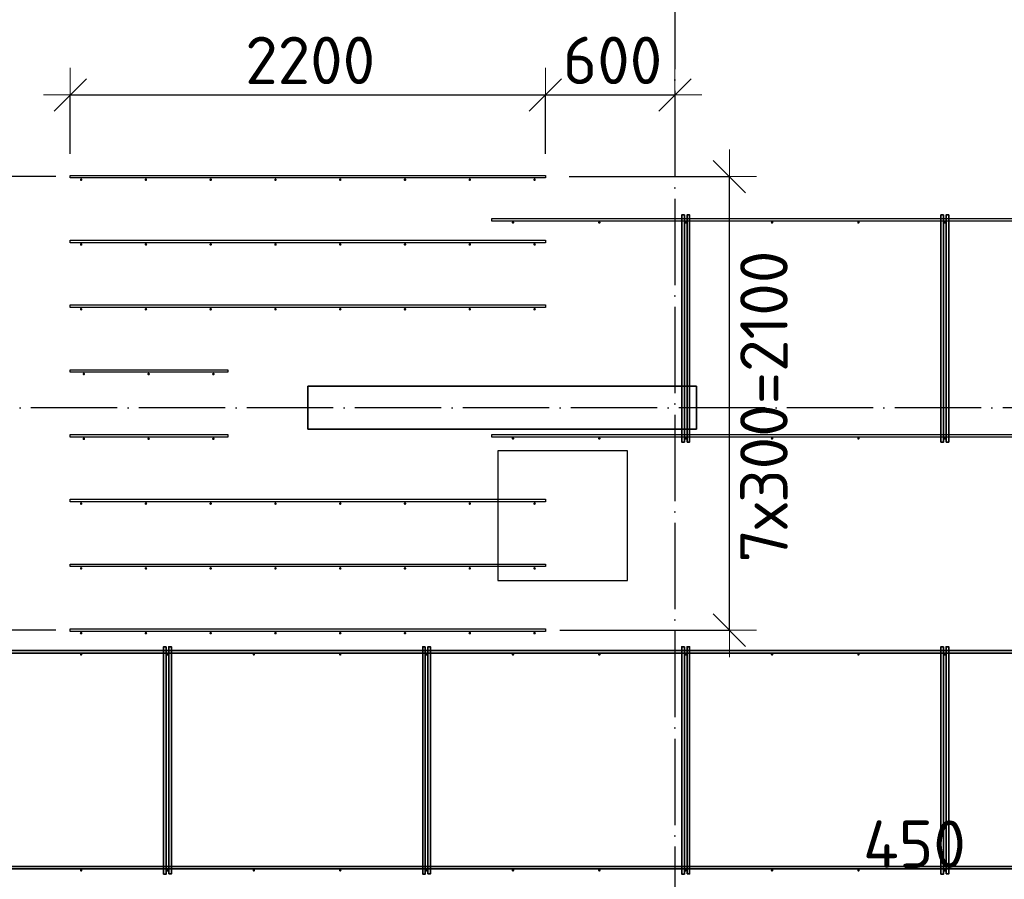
# Model space of a CAD drawing. Header units: millimetres. Extents: x -3483 to 105345, y -283423 to 72284.
# Tile 127 of 165: x 83665 to 88226, y 33436 to 37417. Entities that reach past the tile are written whole.
import ezdxf

# ---------------------------------------------------------------- set-up
doc = ezdxf.new("R2010")
doc.units = ezdxf.units.MM
doc.header["$PDMODE"] = 65
doc.linetypes.add('______11', pattern=[500, 400, -50, 0, -50])
doc.linetypes.add('______5', pattern=[1100, 800, -100, 100, -100])
for name, color, linetype, lineweight in [('Арм.стержн. Доп. арматура', 180, 'Continuous', 35), ('Колонна (1)', 7, 'Continuous', 35), ('Размерная линия_ общее', 7, 'Continuous', 13), ('Стена_ общее', 7, 'Continuous', 35), ('Фундамент_ общее', 7, 'Continuous', 35)]:
    doc.layers.add(name, color=color, linetype=linetype, lineweight=lineweight)
doc.layers.add('Арм.стержн. Фиксатор', color=7, linetype='Continuous', lineweight=35, true_color=0x501e0f)
doc.layers.add('Осевая линия_ общее', color=7, linetype='______5', lineweight=13, true_color=0xa0a0a0)
doc.styles.add('ISOCPEUR', font='ISOCPEUR')
doc.dimstyles.new('DIMSTYLE_21', dxfattribs={"dimtxt": 220, "dimasz": 250, "dimexe": 0, "dimexo": 0, "dimgap": 110, "dimtad": 0, "dimdec": 0, "dimrnd": 5, "dimzin": 12, "dimdsep": 46, "dimtxsty": 'ISOCPEUR', "dimblk1": 'ALL_ML_STRICH', "dimblk2": 'ALL_ML_STRICH', "dimsah": 1, "dimcen": 0, "dimclrd": 256, "dimclre": 256, "dimclrt": 256, "dimadec": 0, "dimazin": 0, "dimtfac": 1, "dimtdec": 0, "dimtix": 1, "dimtmove": 2, "dimatfit": 3, "dimfxl": 0, "dimtzin": 0, "dimlwd": 0, "dimlwe": -1, "dimarcsym": 0})
doc.dimstyles.new('DIMSTYLE_4', dxfattribs={"dimtxt": 220, "dimasz": 250, "dimexe": 0, "dimexo": 0, "dimgap": 110, "dimtad": 2, "dimdec": 0, "dimrnd": 5, "dimzin": 12, "dimdsep": 46, "dimtxsty": 'ISOCPEUR', "dimblk1": 'ALL_ML_STRICH', "dimblk2": 'ALL_ML_STRICH', "dimsah": 1, "dimcen": 0, "dimclrd": 7, "dimclre": 256, "dimclrt": 7, "dimadec": 0, "dimazin": 0, "dimtfac": 1, "dimtdec": 0, "dimtix": 1, "dimtmove": 2, "dimatfit": 3, "dimfxl": 0, "dimtzin": 0, "dimlwd": 0, "dimlwe": -3, "dimarcsym": 0})
doc.dimstyles.new('DIMSTYLE_5', dxfattribs={"dimtxt": 220, "dimasz": 250, "dimexe": 0, "dimexo": 0, "dimgap": 110, "dimtad": 2, "dimdec": 0, "dimrnd": 5, "dimzin": 12, "dimdsep": 46, "dimtxsty": 'ISOCPEUR', "dimblk1": 'ALL_ML_STRICH', "dimblk2": 'ALL_ML_STRICH', "dimsah": 1, "dimcen": 0, "dimclrd": 7, "dimclre": 256, "dimclrt": 7, "dimadec": 0, "dimazin": 0, "dimtfac": 1, "dimtdec": 0, "dimtix": 1, "dimtmove": 2, "dimatfit": 3, "dimfxl": 0, "dimtvp": 1.2, "dimtzin": 0, "dimlwd": 0, "dimlwe": -3, "dimarcsym": 0})

# ---------------------------------------------------------------- blocks, each defined once
blk = doc.blocks.new('ALL_ML_STRICH')
at = {"color": 0, "linetype": 'ByBlock', "lineweight": -2}
for p, q in [((0, -0.5), (0, 0.5)), ((-0.3, -0.3), (0.3, 0.3)), ((-1, 0), (0.5, 0))]:
    blk.add_line(p, q, dxfattribs=at)
blk = doc.blocks.new('*D630')
at = {"layer": 'DEFPOINTS', "color": 7, "linetype": 'Continuous', "lineweight": 13, "transparency": 33554687}
for p in [(87950, 33107.3), (88400, 33112.4), (87950, 31866)]:
    blk.add_point(p, dxfattribs=at)
at = {"layer": 'Размерная линия_ общее', "color": 253, "linetype": 'Continuous', "lineweight": -2, "true_color": 0xa0a0a0, "transparency": 33554687}
for p, q in [((87950, 31966), (87950, 33107.3)), ((88400, 33107.3), (88400, 33107.3))]:
    blk.add_line(p, q, dxfattribs=at)
at = {"layer": 'Размерная линия_ общее', "color": 7, "linetype": 'Continuous', "lineweight": -2, "transparency": 33554687}
blk.add_line((87950, 33107.3), (88400, 33107.3), dxfattribs=at)
at = {"layer": 'Размерная линия_ общее', "color": 7, "linetype": 'Continuous', "lineweight": 13, "transparency": 33554687, "xscale": 250, "yscale": 250, "zscale": 250, "rotation": 180}
blk.add_blockref('ALL_ML_STRICH', (87950, 33107.3), dxfattribs=at)
at = {"layer": 'Размерная линия_ общее', "color": 7, "linetype": 'Continuous', "lineweight": 13, "transparency": 33554687, "xscale": 250, "yscale": 250, "zscale": 250}
blk.add_blockref('ALL_ML_STRICH', (88400, 33107.3), dxfattribs=at)
at = {"layer": 'Размерная линия_ общее', "color": 7, "linetype": 'Continuous', "lineweight": 13, "transparency": 33554687, "insert": (87809.3, 33598.9), "char_height": 220, "width": 660, "attachment_point": 5, "style": 'ISOCPEUR'}
blk.add_mtext('\\A1;{450}', dxfattribs=at)
blk = doc.blocks.new('*D872')
at = {"layer": 'DEFPOINTS', "transparency": 33554687}
for p in [(83900, 37068.5), (83900, 36696), (86100, 36696)]:
    blk.add_point(p, dxfattribs=at)
at = {"layer": 'Размерная линия_ общее', "lineweight": -2, "transparency": 33554687}
for p, q in [((83900, 36796), (83900, 37068.5)), ((83900, 37068.5), (86100, 37068.5)), ((86100, 36796), (86100, 37068.5))]:
    blk.add_line(p, q, dxfattribs=at)
at = {"layer": 'Размерная линия_ общее', "transparency": 33554687, "xscale": 250, "yscale": 250, "zscale": 250, "rotation": 180}
blk.add_blockref('ALL_ML_STRICH', (83900, 37068.5), dxfattribs=at)
at = {"layer": 'Размерная линия_ общее', "transparency": 33554687, "xscale": 250, "yscale": 250, "zscale": 250}
blk.add_blockref('ALL_ML_STRICH', (86100, 37068.5), dxfattribs=at)
at = {"layer": 'Размерная линия_ общее', "transparency": 33554687, "insert": (85011, 37228.5), "char_height": 220, "width": 880, "attachment_point": 5, "style": 'ISOCPEUR'}
blk.add_mtext('\\A1;{2200}', dxfattribs=at)
blk = doc.blocks.new('*D873')
at = {"layer": 'DEFPOINTS', "transparency": 33554687}
for p in [(86700, 37100.9), (86100, 37068.5), (86100, 36696)]:
    blk.add_point(p, dxfattribs=at)
at = {"layer": 'Размерная линия_ общее', "lineweight": -2, "transparency": 33554687}
for p, q in [((86100, 36796), (86100, 37068.5)), ((86100, 37068.5), (86700, 37068.5)), ((86700, 37068.5), (86700, 37068.5))]:
    blk.add_line(p, q, dxfattribs=at)
at = {"layer": 'Размерная линия_ общее', "transparency": 33554687, "xscale": 250, "yscale": 250, "zscale": 250, "rotation": 180}
blk.add_blockref('ALL_ML_STRICH', (86100, 37068.5), dxfattribs=at)
at = {"layer": 'Размерная линия_ общее', "transparency": 33554687, "xscale": 250, "yscale": 250, "zscale": 250}
blk.add_blockref('ALL_ML_STRICH', (86700, 37068.5), dxfattribs=at)
at = {"layer": 'Размерная линия_ общее', "transparency": 33554687, "insert": (86411, 37228.5), "char_height": 220, "width": 660, "attachment_point": 5, "style": 'ISOCPEUR'}
blk.add_mtext('\\A1;{600}', dxfattribs=at)
blk = doc.blocks.new('СЛОЖНЫЙ_ОБЪЕКТ_13')
at = {"layer": 'Колонна (1)', "color": 9, "lineweight": -3, "true_color": 0xc7c7c7, "transparency": 33554687}
for p, q in [((85000, 35720), (85000, 35520)), ((86800, 35720), (85000, 35720)), ((86800, 35520), (86800, 35720)), ((85000, 35520), (86800, 35520))]:
    blk.add_line(p, q, dxfattribs=at)
blk = doc.blocks.new('*D875')
at = {"layer": 'DEFPOINTS', "transparency": 33554687}
for p in [(83006.2, 35620), (83027.9, 34590), (83932.7, 34590)]:
    blk.add_point(p, dxfattribs=at)
at = {"layer": 'Размерная линия_ общее', "lineweight": -2, "transparency": 33554687}
for p, q in [((83027.9, 35620), (83027.9, 35620)), ((83027.9, 34590), (83027.9, 35620)), ((83832.7, 34590), (83027.9, 34590))]:
    blk.add_line(p, q, dxfattribs=at)
at = {"layer": 'Размерная линия_ общее', "transparency": 33554687, "xscale": 250, "yscale": 250, "zscale": 250}
for p, rotation in [((83027.9, 35620), 90), ((83027.9, 34590), 270)]:
    blk.add_blockref('ALL_ML_STRICH', p, dxfattribs=dict(at, rotation=rotation))
at = {"layer": 'Размерная линия_ общее', "transparency": 33554687, "insert": (82867.9, 35138), "char_height": 220, "width": 880, "attachment_point": 5, "rotation": 90, "style": 'ISOCPEUR'}
blk.add_mtext('\\A1;{1030}', dxfattribs=at)
blk = doc.blocks.new('*D876')
at = {"layer": 'DEFPOINTS', "transparency": 33554687}
for p in [(83932.7, 36690), (83006.2, 35620), (83027.9, 35620)]:
    blk.add_point(p, dxfattribs=at)
at = {"layer": 'Размерная линия_ общее', "lineweight": -2, "transparency": 33554687}
for p, q in [((83832.7, 36690), (83027.9, 36690)), ((83027.9, 35620), (83027.9, 36690)), ((83027.9, 35620), (83027.9, 35620))]:
    blk.add_line(p, q, dxfattribs=at)
at = {"layer": 'Размерная линия_ общее', "transparency": 33554687, "xscale": 250, "yscale": 250, "zscale": 250}
for p, rotation in [((83027.9, 36690), 90), ((83027.9, 35620), 270)]:
    blk.add_blockref('ALL_ML_STRICH', p, dxfattribs=dict(at, rotation=rotation))
at = {"layer": 'Размерная линия_ общее', "transparency": 33554687, "insert": (82867.9, 36188), "char_height": 220, "width": 880, "attachment_point": 5, "rotation": 90, "style": 'ISOCPEUR'}
blk.add_mtext('\\A1;{1070}', dxfattribs=at)
blk = doc.blocks.new('*D877')
at = {"layer": 'DEFPOINTS', "transparency": 33554687}
for p in [(86110.1, 36690), (86066.7, 34590), (86952.3, 34590)]:
    blk.add_point(p, dxfattribs=at)
at = {"layer": 'Размерная линия_ общее', "lineweight": -2, "transparency": 33554687}
for p, q in [((86210.1, 36690), (86952.3, 36690)), ((86952.3, 34590), (86952.3, 36690)), ((86166.7, 34590), (86952.3, 34590))]:
    blk.add_line(p, q, dxfattribs=at)
at = {"layer": 'Размерная линия_ общее', "transparency": 33554687, "xscale": 250, "yscale": 250, "zscale": 250}
for p, rotation in [((86952.3, 36690), 90), ((86952.3, 34590), 270)]:
    blk.add_blockref('ALL_ML_STRICH', p, dxfattribs=dict(at, rotation=rotation))
at = {"layer": 'Размерная линия_ общее', "transparency": 33554687, "insert": (87002.3, 34903), "char_height": 220, "width": 11, "attachment_point": 1, "rotation": 90, "line_spacing_factor": 0.60241, "style": 'ISOCPEUR'}
blk.add_mtext('7х300=2100', dxfattribs=at)

msp = doc.modelspace()

# ---------------------------------------------------------------- hatches: boundary and pattern name
at = {"layer": 'Арм.стержн. Доп. арматура', "linetype": 'Continuous', "lineweight": 50, "transparency": 33554687}
for points in [[(83956, 36676), (83955.5, 36678.3), (83954.2, 36680.2), (83952.3, 36681.5), (83950, 36682), (83947.7, 36681.5), (83945.8, 36680.2), (83944.5, 36678.3), (83944, 36676), (83944.5, 36673.7), (83945.8, 36671.8), (83947.7, 36670.5), (83950, 36670), (83952.3, 36670.5), (83954.2, 36671.8), (83955.5, 36673.7)], [(84256, 36676), (84255.5, 36678.3), (84254.2, 36680.2), (84252.3, 36681.5), (84250, 36682), (84247.7, 36681.5), (84245.8, 36680.2), (84244.5, 36678.3), (84244, 36676), (84244.5, 36673.7), (84245.8, 36671.8), (84247.7, 36670.5), (84250, 36670), (84252.3, 36670.5), (84254.2, 36671.8), (84255.5, 36673.7)], [(84556, 36676), (84555.5, 36678.3), (84554.2, 36680.2), (84552.3, 36681.5), (84550, 36682), (84547.7, 36681.5), (84545.8, 36680.2), (84544.5, 36678.3), (84544, 36676), (84544.5, 36673.7), (84545.8, 36671.8), (84547.7, 36670.5), (84550, 36670), (84552.3, 36670.5), (84554.2, 36671.8), (84555.5, 36673.7)], [(84856, 36676), (84855.5, 36678.3), (84854.2, 36680.2), (84852.3, 36681.5), (84850, 36682), (84847.7, 36681.5), (84845.8, 36680.2), (84844.5, 36678.3), (84844, 36676), (84844.5, 36673.7), (84845.8, 36671.8), (84847.7, 36670.5), (84850, 36670), (84852.3, 36670.5), (84854.2, 36671.8), (84855.5, 36673.7)], [(85156, 36676), (85155.5, 36678.3), (85154.2, 36680.2), (85152.3, 36681.5), (85150, 36682), (85147.7, 36681.5), (85145.8, 36680.2), (85144.5, 36678.3), (85144, 36676), (85144.5, 36673.7), (85145.8, 36671.8), (85147.7, 36670.5), (85150, 36670), (85152.3, 36670.5), (85154.2, 36671.8), (85155.5, 36673.7)], [(85456, 36676), (85455.5, 36678.3), (85454.2, 36680.2), (85452.3, 36681.5), (85450, 36682), (85447.7, 36681.5), (85445.8, 36680.2), (85444.5, 36678.3), (85444, 36676), (85444.5, 36673.7), (85445.8, 36671.8), (85447.7, 36670.5), (85450, 36670), (85452.3, 36670.5), (85454.2, 36671.8), (85455.5, 36673.7)], [(85756, 36676), (85755.5, 36678.3), (85754.2, 36680.2), (85752.3, 36681.5), (85750, 36682), (85747.7, 36681.5), (85745.8, 36680.2), (85744.5, 36678.3), (85744, 36676), (85744.5, 36673.7), (85745.8, 36671.8), (85747.7, 36670.5), (85750, 36670), (85752.3, 36670.5), (85754.2, 36671.8), (85755.5, 36673.7)], [(86056, 36676), (86055.5, 36678.3), (86054.2, 36680.2), (86052.3, 36681.5), (86050, 36682), (86047.7, 36681.5), (86045.8, 36680.2), (86044.5, 36678.3), (86044, 36676), (86044.5, 36673.7), (86045.8, 36671.8), (86047.7, 36670.5), (86050, 36670), (86052.3, 36670.5), (86054.2, 36671.8), (86055.5, 36673.7)], [(83956, 36376), (83955.5, 36378.3), (83954.2, 36380.2), (83952.3, 36381.5), (83950, 36382), (83947.7, 36381.5), (83945.8, 36380.2), (83944.5, 36378.3), (83944, 36376), (83944.5, 36373.7), (83945.8, 36371.8), (83947.7, 36370.5), (83950, 36370), (83952.3, 36370.5), (83954.2, 36371.8), (83955.5, 36373.7)], [(84256, 36376), (84255.5, 36378.3), (84254.2, 36380.2), (84252.3, 36381.5), (84250, 36382), (84247.7, 36381.5), (84245.8, 36380.2), (84244.5, 36378.3), (84244, 36376), (84244.5, 36373.7), (84245.8, 36371.8), (84247.7, 36370.5), (84250, 36370), (84252.3, 36370.5), (84254.2, 36371.8), (84255.5, 36373.7)], [(84556, 36376), (84555.5, 36378.3), (84554.2, 36380.2), (84552.3, 36381.5), (84550, 36382), (84547.7, 36381.5), (84545.8, 36380.2), (84544.5, 36378.3), (84544, 36376), (84544.5, 36373.7), (84545.8, 36371.8), (84547.7, 36370.5), (84550, 36370), (84552.3, 36370.5), (84554.2, 36371.8), (84555.5, 36373.7)], [(84856, 36376), (84855.5, 36378.3), (84854.2, 36380.2), (84852.3, 36381.5), (84850, 36382), (84847.7, 36381.5), (84845.8, 36380.2), (84844.5, 36378.3), (84844, 36376), (84844.5, 36373.7), (84845.8, 36371.8), (84847.7, 36370.5), (84850, 36370), (84852.3, 36370.5), (84854.2, 36371.8), (84855.5, 36373.7)], [(85156, 36376), (85155.5, 36378.3), (85154.2, 36380.2), (85152.3, 36381.5), (85150, 36382), (85147.7, 36381.5), (85145.8, 36380.2), (85144.5, 36378.3), (85144, 36376), (85144.5, 36373.7), (85145.8, 36371.8), (85147.7, 36370.5), (85150, 36370), (85152.3, 36370.5), (85154.2, 36371.8), (85155.5, 36373.7)], [(85456, 36376), (85455.5, 36378.3), (85454.2, 36380.2), (85452.3, 36381.5), (85450, 36382), (85447.7, 36381.5), (85445.8, 36380.2), (85444.5, 36378.3), (85444, 36376), (85444.5, 36373.7), (85445.8, 36371.8), (85447.7, 36370.5), (85450, 36370), (85452.3, 36370.5), (85454.2, 36371.8), (85455.5, 36373.7)], [(85756, 36376), (85755.5, 36378.3), (85754.2, 36380.2), (85752.3, 36381.5), (85750, 36382), (85747.7, 36381.5), (85745.8, 36380.2), (85744.5, 36378.3), (85744, 36376), (85744.5, 36373.7), (85745.8, 36371.8), (85747.7, 36370.5), (85750, 36370), (85752.3, 36370.5), (85754.2, 36371.8), (85755.5, 36373.7)], [(86056, 36376), (86055.5, 36378.3), (86054.2, 36380.2), (86052.3, 36381.5), (86050, 36382), (86047.7, 36381.5), (86045.8, 36380.2), (86044.5, 36378.3), (86044, 36376), (86044.5, 36373.7), (86045.8, 36371.8), (86047.7, 36370.5), (86050, 36370), (86052.3, 36370.5), (86054.2, 36371.8), (86055.5, 36373.7)], [(83968.5, 35776), (83968, 35778.3), (83966.7, 35780.2), (83964.8, 35781.5), (83962.5, 35782), (83960.2, 35781.5), (83958.3, 35780.2), (83957, 35778.3), (83956.5, 35776), (83957, 35773.7), (83958.3, 35771.8), (83960.2, 35770.5), (83962.5, 35770), (83964.8, 35770.5), (83966.7, 35771.8), (83968, 35773.7)], [(84268.5, 35776), (84268, 35778.3), (84266.7, 35780.2), (84264.8, 35781.5), (84262.5, 35782), (84260.2, 35781.5), (84258.3, 35780.2), (84257, 35778.3), (84256.5, 35776), (84257, 35773.7), (84258.3, 35771.8), (84260.2, 35770.5), (84262.5, 35770), (84264.8, 35770.5), (84266.7, 35771.8), (84268, 35773.7)], [(84568.5, 35776), (84568, 35778.3), (84566.7, 35780.2), (84564.8, 35781.5), (84562.5, 35782), (84560.2, 35781.5), (84558.3, 35780.2), (84557, 35778.3), (84556.5, 35776), (84557, 35773.7), (84558.3, 35771.8), (84560.2, 35770.5), (84562.5, 35770), (84564.8, 35770.5), (84566.7, 35771.8), (84568, 35773.7)], [(83968.5, 35476), (83968, 35478.3), (83966.7, 35480.2), (83964.8, 35481.5), (83962.5, 35482), (83960.2, 35481.5), (83958.3, 35480.2), (83957, 35478.3), (83956.5, 35476), (83957, 35473.7), (83958.3, 35471.8), (83960.2, 35470.5), (83962.5, 35470), (83964.8, 35470.5), (83966.7, 35471.8), (83968, 35473.7)], [(84268.5, 35476), (84268, 35478.3), (84266.7, 35480.2), (84264.8, 35481.5), (84262.5, 35482), (84260.2, 35481.5), (84258.3, 35480.2), (84257, 35478.3), (84256.5, 35476), (84257, 35473.7), (84258.3, 35471.8), (84260.2, 35470.5), (84262.5, 35470), (84264.8, 35470.5), (84266.7, 35471.8), (84268, 35473.7)], [(84568.5, 35476), (84568, 35478.3), (84566.7, 35480.2), (84564.8, 35481.5), (84562.5, 35482), (84560.2, 35481.5), (84558.3, 35480.2), (84557, 35478.3), (84556.5, 35476), (84557, 35473.7), (84558.3, 35471.8), (84560.2, 35470.5), (84562.5, 35470), (84564.8, 35470.5), (84566.7, 35471.8), (84568, 35473.7)], [(83956, 35176), (83955.5, 35178.3), (83954.2, 35180.2), (83952.3, 35181.5), (83950, 35182), (83947.7, 35181.5), (83945.8, 35180.2), (83944.5, 35178.3), (83944, 35176), (83944.5, 35173.7), (83945.8, 35171.8), (83947.7, 35170.5), (83950, 35170), (83952.3, 35170.5), (83954.2, 35171.8), (83955.5, 35173.7)], [(84256, 35176), (84255.5, 35178.3), (84254.2, 35180.2), (84252.3, 35181.5), (84250, 35182), (84247.7, 35181.5), (84245.8, 35180.2), (84244.5, 35178.3), (84244, 35176), (84244.5, 35173.7), (84245.8, 35171.8), (84247.7, 35170.5), (84250, 35170), (84252.3, 35170.5), (84254.2, 35171.8), (84255.5, 35173.7)], [(84556, 35176), (84555.5, 35178.3), (84554.2, 35180.2), (84552.3, 35181.5), (84550, 35182), (84547.7, 35181.5), (84545.8, 35180.2), (84544.5, 35178.3), (84544, 35176), (84544.5, 35173.7), (84545.8, 35171.8), (84547.7, 35170.5), (84550, 35170), (84552.3, 35170.5), (84554.2, 35171.8), (84555.5, 35173.7)], [(84856, 35176), (84855.5, 35178.3), (84854.2, 35180.2), (84852.3, 35181.5), (84850, 35182), (84847.7, 35181.5), (84845.8, 35180.2), (84844.5, 35178.3), (84844, 35176), (84844.5, 35173.7), (84845.8, 35171.8), (84847.7, 35170.5), (84850, 35170), (84852.3, 35170.5), (84854.2, 35171.8), (84855.5, 35173.7)], [(85156, 35176), (85155.5, 35178.3), (85154.2, 35180.2), (85152.3, 35181.5), (85150, 35182), (85147.7, 35181.5), (85145.8, 35180.2), (85144.5, 35178.3), (85144, 35176), (85144.5, 35173.7), (85145.8, 35171.8), (85147.7, 35170.5), (85150, 35170), (85152.3, 35170.5), (85154.2, 35171.8), (85155.5, 35173.7)], [(85456, 35176), (85455.5, 35178.3), (85454.2, 35180.2), (85452.3, 35181.5), (85450, 35182), (85447.7, 35181.5), (85445.8, 35180.2), (85444.5, 35178.3), (85444, 35176), (85444.5, 35173.7), (85445.8, 35171.8), (85447.7, 35170.5), (85450, 35170), (85452.3, 35170.5), (85454.2, 35171.8), (85455.5, 35173.7)], [(85756, 35176), (85755.5, 35178.3), (85754.2, 35180.2), (85752.3, 35181.5), (85750, 35182), (85747.7, 35181.5), (85745.8, 35180.2), (85744.5, 35178.3), (85744, 35176), (85744.5, 35173.7), (85745.8, 35171.8), (85747.7, 35170.5), (85750, 35170), (85752.3, 35170.5), (85754.2, 35171.8), (85755.5, 35173.7)], [(86056, 35176), (86055.5, 35178.3), (86054.2, 35180.2), (86052.3, 35181.5), (86050, 35182), (86047.7, 35181.5), (86045.8, 35180.2), (86044.5, 35178.3), (86044, 35176), (86044.5, 35173.7), (86045.8, 35171.8), (86047.7, 35170.5), (86050, 35170), (86052.3, 35170.5), (86054.2, 35171.8), (86055.5, 35173.7)], [(83956, 34876), (83955.5, 34878.3), (83954.2, 34880.2), (83952.3, 34881.5), (83950, 34882), (83947.7, 34881.5), (83945.8, 34880.2), (83944.5, 34878.3), (83944, 34876), (83944.5, 34873.7), (83945.8, 34871.8), (83947.7, 34870.5), (83950, 34870), (83952.3, 34870.5), (83954.2, 34871.8), (83955.5, 34873.7)], [(84256, 34876), (84255.5, 34878.3), (84254.2, 34880.2), (84252.3, 34881.5), (84250, 34882), (84247.7, 34881.5), (84245.8, 34880.2), (84244.5, 34878.3), (84244, 34876), (84244.5, 34873.7), (84245.8, 34871.8), (84247.7, 34870.5), (84250, 34870), (84252.3, 34870.5), (84254.2, 34871.8), (84255.5, 34873.7)], [(84556, 34876), (84555.5, 34878.3), (84554.2, 34880.2), (84552.3, 34881.5), (84550, 34882), (84547.7, 34881.5), (84545.8, 34880.2), (84544.5, 34878.3), (84544, 34876), (84544.5, 34873.7), (84545.8, 34871.8), (84547.7, 34870.5), (84550, 34870), (84552.3, 34870.5), (84554.2, 34871.8), (84555.5, 34873.7)], [(84856, 34876), (84855.5, 34878.3), (84854.2, 34880.2), (84852.3, 34881.5), (84850, 34882), (84847.7, 34881.5), (84845.8, 34880.2), (84844.5, 34878.3), (84844, 34876), (84844.5, 34873.7), (84845.8, 34871.8), (84847.7, 34870.5), (84850, 34870), (84852.3, 34870.5), (84854.2, 34871.8), (84855.5, 34873.7)], [(85156, 34876), (85155.5, 34878.3), (85154.2, 34880.2), (85152.3, 34881.5), (85150, 34882), (85147.7, 34881.5), (85145.8, 34880.2), (85144.5, 34878.3), (85144, 34876), (85144.5, 34873.7), (85145.8, 34871.8), (85147.7, 34870.5), (85150, 34870), (85152.3, 34870.5), (85154.2, 34871.8), (85155.5, 34873.7)], [(85456, 34876), (85455.5, 34878.3), (85454.2, 34880.2), (85452.3, 34881.5), (85450, 34882), (85447.7, 34881.5), (85445.8, 34880.2), (85444.5, 34878.3), (85444, 34876), (85444.5, 34873.7), (85445.8, 34871.8), (85447.7, 34870.5), (85450, 34870), (85452.3, 34870.5), (85454.2, 34871.8), (85455.5, 34873.7)], [(85756, 34876), (85755.5, 34878.3), (85754.2, 34880.2), (85752.3, 34881.5), (85750, 34882), (85747.7, 34881.5), (85745.8, 34880.2), (85744.5, 34878.3), (85744, 34876), (85744.5, 34873.7), (85745.8, 34871.8), (85747.7, 34870.5), (85750, 34870), (85752.3, 34870.5), (85754.2, 34871.8), (85755.5, 34873.7)], [(86056, 34876), (86055.5, 34878.3), (86054.2, 34880.2), (86052.3, 34881.5), (86050, 34882), (86047.7, 34881.5), (86045.8, 34880.2), (86044.5, 34878.3), (86044, 34876), (86044.5, 34873.7), (86045.8, 34871.8), (86047.7, 34870.5), (86050, 34870), (86052.3, 34870.5), (86054.2, 34871.8), (86055.5, 34873.7)], [(83956, 34576), (83955.5, 34578.3), (83954.2, 34580.2), (83952.3, 34581.5), (83950, 34582), (83947.7, 34581.5), (83945.8, 34580.2), (83944.5, 34578.3), (83944, 34576), (83944.5, 34573.7), (83945.8, 34571.8), (83947.7, 34570.5), (83950, 34570), (83952.3, 34570.5), (83954.2, 34571.8), (83955.5, 34573.7)], [(84256, 34576), (84255.5, 34578.3), (84254.2, 34580.2), (84252.3, 34581.5), (84250, 34582), (84247.7, 34581.5), (84245.8, 34580.2), (84244.5, 34578.3), (84244, 34576), (84244.5, 34573.7), (84245.8, 34571.8), (84247.7, 34570.5), (84250, 34570), (84252.3, 34570.5), (84254.2, 34571.8), (84255.5, 34573.7)], [(84556, 34576), (84555.5, 34578.3), (84554.2, 34580.2), (84552.3, 34581.5), (84550, 34582), (84547.7, 34581.5), (84545.8, 34580.2), (84544.5, 34578.3), (84544, 34576), (84544.5, 34573.7), (84545.8, 34571.8), (84547.7, 34570.5), (84550, 34570), (84552.3, 34570.5), (84554.2, 34571.8), (84555.5, 34573.7)], [(84856, 34576), (84855.5, 34578.3), (84854.2, 34580.2), (84852.3, 34581.5), (84850, 34582), (84847.7, 34581.5), (84845.8, 34580.2), (84844.5, 34578.3), (84844, 34576), (84844.5, 34573.7), (84845.8, 34571.8), (84847.7, 34570.5), (84850, 34570), (84852.3, 34570.5), (84854.2, 34571.8), (84855.5, 34573.7)], [(85156, 34576), (85155.5, 34578.3), (85154.2, 34580.2), (85152.3, 34581.5), (85150, 34582), (85147.7, 34581.5), (85145.8, 34580.2), (85144.5, 34578.3), (85144, 34576), (85144.5, 34573.7), (85145.8, 34571.8), (85147.7, 34570.5), (85150, 34570), (85152.3, 34570.5), (85154.2, 34571.8), (85155.5, 34573.7)], [(85456, 34576), (85455.5, 34578.3), (85454.2, 34580.2), (85452.3, 34581.5), (85450, 34582), (85447.7, 34581.5), (85445.8, 34580.2), (85444.5, 34578.3), (85444, 34576), (85444.5, 34573.7), (85445.8, 34571.8), (85447.7, 34570.5), (85450, 34570), (85452.3, 34570.5), (85454.2, 34571.8), (85455.5, 34573.7)], [(85756, 34576), (85755.5, 34578.3), (85754.2, 34580.2), (85752.3, 34581.5), (85750, 34582), (85747.7, 34581.5), (85745.8, 34580.2), (85744.5, 34578.3), (85744, 34576), (85744.5, 34573.7), (85745.8, 34571.8), (85747.7, 34570.5), (85750, 34570), (85752.3, 34570.5), (85754.2, 34571.8), (85755.5, 34573.7)], [(86056, 34576), (86055.5, 34578.3), (86054.2, 34580.2), (86052.3, 34581.5), (86050, 34582), (86047.7, 34581.5), (86045.8, 34580.2), (86044.5, 34578.3), (86044, 34576), (86044.5, 34573.7), (86045.8, 34571.8), (86047.7, 34570.5), (86050, 34570), (86052.3, 34570.5), (86054.2, 34571.8), (86055.5, 34573.7)]]:
    msp.add_hatch(color=34, dxfattribs=at).paths.add_polyline_path(points)
at = {"layer": 'Арм.стержн. Доп. арматура', "linetype": 'Continuous', "lineweight": 35, "transparency": 33554687}
for points in [[(83956, 36076), (83955.5, 36078.3), (83954.2, 36080.2), (83952.3, 36081.5), (83950, 36082), (83947.7, 36081.5), (83945.8, 36080.2), (83944.5, 36078.3), (83944, 36076), (83944.5, 36073.7), (83945.8, 36071.8), (83947.7, 36070.5), (83950, 36070), (83952.3, 36070.5), (83954.2, 36071.8), (83955.5, 36073.7)], [(84256, 36076), (84255.5, 36078.3), (84254.2, 36080.2), (84252.3, 36081.5), (84250, 36082), (84247.7, 36081.5), (84245.8, 36080.2), (84244.5, 36078.3), (84244, 36076), (84244.5, 36073.7), (84245.8, 36071.8), (84247.7, 36070.5), (84250, 36070), (84252.3, 36070.5), (84254.2, 36071.8), (84255.5, 36073.7)], [(84556, 36076), (84555.5, 36078.3), (84554.2, 36080.2), (84552.3, 36081.5), (84550, 36082), (84547.7, 36081.5), (84545.8, 36080.2), (84544.5, 36078.3), (84544, 36076), (84544.5, 36073.7), (84545.8, 36071.8), (84547.7, 36070.5), (84550, 36070), (84552.3, 36070.5), (84554.2, 36071.8), (84555.5, 36073.7)], [(84856, 36076), (84855.5, 36078.3), (84854.2, 36080.2), (84852.3, 36081.5), (84850, 36082), (84847.7, 36081.5), (84845.8, 36080.2), (84844.5, 36078.3), (84844, 36076), (84844.5, 36073.7), (84845.8, 36071.8), (84847.7, 36070.5), (84850, 36070), (84852.3, 36070.5), (84854.2, 36071.8), (84855.5, 36073.7)], [(85156, 36076), (85155.5, 36078.3), (85154.2, 36080.2), (85152.3, 36081.5), (85150, 36082), (85147.7, 36081.5), (85145.8, 36080.2), (85144.5, 36078.3), (85144, 36076), (85144.5, 36073.7), (85145.8, 36071.8), (85147.7, 36070.5), (85150, 36070), (85152.3, 36070.5), (85154.2, 36071.8), (85155.5, 36073.7)], [(85456, 36076), (85455.5, 36078.3), (85454.2, 36080.2), (85452.3, 36081.5), (85450, 36082), (85447.7, 36081.5), (85445.8, 36080.2), (85444.5, 36078.3), (85444, 36076), (85444.5, 36073.7), (85445.8, 36071.8), (85447.7, 36070.5), (85450, 36070), (85452.3, 36070.5), (85454.2, 36071.8), (85455.5, 36073.7)], [(85756, 36076), (85755.5, 36078.3), (85754.2, 36080.2), (85752.3, 36081.5), (85750, 36082), (85747.7, 36081.5), (85745.8, 36080.2), (85744.5, 36078.3), (85744, 36076), (85744.5, 36073.7), (85745.8, 36071.8), (85747.7, 36070.5), (85750, 36070), (85752.3, 36070.5), (85754.2, 36071.8), (85755.5, 36073.7)], [(86056, 36076), (86055.5, 36078.3), (86054.2, 36080.2), (86052.3, 36081.5), (86050, 36082), (86047.7, 36081.5), (86045.8, 36080.2), (86044.5, 36078.3), (86044, 36076), (86044.5, 36073.7), (86045.8, 36071.8), (86047.7, 36070.5), (86050, 36070), (86052.3, 36070.5), (86054.2, 36071.8), (86055.5, 36073.7)]]:
    msp.add_hatch(color=34, dxfattribs=at).paths.add_polyline_path(points)
at = {"layer": 'Арм.стержн. Фиксатор', "linetype": 'Continuous', "lineweight": 35, "transparency": 33554687}
for points in [[(85956, 36478), (85955.5, 36480.3), (85954.2, 36482.2), (85952.3, 36483.5), (85950, 36484), (85947.7, 36483.5), (85945.8, 36482.2), (85944.5, 36480.3), (85944, 36478), (85944.5, 36475.7), (85945.8, 36473.8), (85947.7, 36472.5), (85950, 36472), (85952.3, 36472.5), (85954.2, 36473.8), (85955.5, 36475.7)], [(86356, 36478), (86355.5, 36480.3), (86354.2, 36482.2), (86352.3, 36483.5), (86350, 36484), (86347.7, 36483.5), (86345.8, 36482.2), (86344.5, 36480.3), (86344, 36478), (86344.5, 36475.7), (86345.8, 36473.8), (86347.7, 36472.5), (86350, 36472), (86352.3, 36472.5), (86354.2, 36473.8), (86355.5, 36475.7)], [(86756, 36478), (86755.5, 36480.3), (86754.2, 36482.2), (86752.3, 36483.5), (86750, 36484), (86747.7, 36483.5), (86745.8, 36482.2), (86744.5, 36480.3), (86744, 36478), (86744.5, 36475.7), (86745.8, 36473.8), (86747.7, 36472.5), (86750, 36472), (86752.3, 36472.5), (86754.2, 36473.8), (86755.5, 36475.7)], [(87156, 36478), (87155.5, 36480.3), (87154.2, 36482.2), (87152.3, 36483.5), (87150, 36484), (87147.7, 36483.5), (87145.8, 36482.2), (87144.5, 36480.3), (87144, 36478), (87144.5, 36475.7), (87145.8, 36473.8), (87147.7, 36472.5), (87150, 36472), (87152.3, 36472.5), (87154.2, 36473.8), (87155.5, 36475.7)], [(87556, 36478), (87555.5, 36480.3), (87554.2, 36482.2), (87552.3, 36483.5), (87550, 36484), (87547.7, 36483.5), (87545.8, 36482.2), (87544.5, 36480.3), (87544, 36478), (87544.5, 36475.7), (87545.8, 36473.8), (87547.7, 36472.5), (87550, 36472), (87552.3, 36472.5), (87554.2, 36473.8), (87555.5, 36475.7)], [(87956, 36478), (87955.5, 36480.3), (87954.2, 36482.2), (87952.3, 36483.5), (87950, 36484), (87947.7, 36483.5), (87945.8, 36482.2), (87944.5, 36480.3), (87944, 36478), (87944.5, 36475.7), (87945.8, 36473.8), (87947.7, 36472.5), (87950, 36472), (87952.3, 36472.5), (87954.2, 36473.8), (87955.5, 36475.7)], [(85956, 35478), (85955.5, 35480.3), (85954.2, 35482.2), (85952.3, 35483.5), (85950, 35484), (85947.7, 35483.5), (85945.8, 35482.2), (85944.5, 35480.3), (85944, 35478), (85944.5, 35475.7), (85945.8, 35473.8), (85947.7, 35472.5), (85950, 35472), (85952.3, 35472.5), (85954.2, 35473.8), (85955.5, 35475.7)], [(86356, 35478), (86355.5, 35480.3), (86354.2, 35482.2), (86352.3, 35483.5), (86350, 35484), (86347.7, 35483.5), (86345.8, 35482.2), (86344.5, 35480.3), (86344, 35478), (86344.5, 35475.7), (86345.8, 35473.8), (86347.7, 35472.5), (86350, 35472), (86352.3, 35472.5), (86354.2, 35473.8), (86355.5, 35475.7)], [(86756, 35478), (86755.5, 35480.3), (86754.2, 35482.2), (86752.3, 35483.5), (86750, 35484), (86747.7, 35483.5), (86745.8, 35482.2), (86744.5, 35480.3), (86744, 35478), (86744.5, 35475.7), (86745.8, 35473.8), (86747.7, 35472.5), (86750, 35472), (86752.3, 35472.5), (86754.2, 35473.8), (86755.5, 35475.7)], [(87156, 35478), (87155.5, 35480.3), (87154.2, 35482.2), (87152.3, 35483.5), (87150, 35484), (87147.7, 35483.5), (87145.8, 35482.2), (87144.5, 35480.3), (87144, 35478), (87144.5, 35475.7), (87145.8, 35473.8), (87147.7, 35472.5), (87150, 35472), (87152.3, 35472.5), (87154.2, 35473.8), (87155.5, 35475.7)], [(87556, 35478), (87555.5, 35480.3), (87554.2, 35482.2), (87552.3, 35483.5), (87550, 35484), (87547.7, 35483.5), (87545.8, 35482.2), (87544.5, 35480.3), (87544, 35478), (87544.5, 35475.7), (87545.8, 35473.8), (87547.7, 35472.5), (87550, 35472), (87552.3, 35472.5), (87554.2, 35473.8), (87555.5, 35475.7)], [(87956, 35478), (87955.5, 35480.3), (87954.2, 35482.2), (87952.3, 35483.5), (87950, 35484), (87947.7, 35483.5), (87945.8, 35482.2), (87944.5, 35480.3), (87944, 35478), (87944.5, 35475.7), (87945.8, 35473.8), (87947.7, 35472.5), (87950, 35472), (87952.3, 35472.5), (87954.2, 35473.8), (87955.5, 35475.7)], [(83956, 34478), (83955.5, 34480.3), (83954.2, 34482.2), (83952.3, 34483.5), (83950, 34484), (83947.7, 34483.5), (83945.8, 34482.2), (83944.5, 34480.3), (83944, 34478), (83944.5, 34475.7), (83945.8, 34473.8), (83947.7, 34472.5), (83950, 34472), (83952.3, 34472.5), (83954.2, 34473.8), (83955.5, 34475.7)], [(84356, 34478), (84355.5, 34480.3), (84354.2, 34482.2), (84352.3, 34483.5), (84350, 34484), (84347.7, 34483.5), (84345.8, 34482.2), (84344.5, 34480.3), (84344, 34478), (84344.5, 34475.7), (84345.8, 34473.8), (84347.7, 34472.5), (84350, 34472), (84352.3, 34472.5), (84354.2, 34473.8), (84355.5, 34475.7)], [(84756, 34478), (84755.5, 34480.3), (84754.2, 34482.2), (84752.3, 34483.5), (84750, 34484), (84747.7, 34483.5), (84745.8, 34482.2), (84744.5, 34480.3), (84744, 34478), (84744.5, 34475.7), (84745.8, 34473.8), (84747.7, 34472.5), (84750, 34472), (84752.3, 34472.5), (84754.2, 34473.8), (84755.5, 34475.7)], [(85156, 34478), (85155.5, 34480.3), (85154.2, 34482.2), (85152.3, 34483.5), (85150, 34484), (85147.7, 34483.5), (85145.8, 34482.2), (85144.5, 34480.3), (85144, 34478), (85144.5, 34475.7), (85145.8, 34473.8), (85147.7, 34472.5), (85150, 34472), (85152.3, 34472.5), (85154.2, 34473.8), (85155.5, 34475.7)], [(85556, 34478), (85555.5, 34480.3), (85554.2, 34482.2), (85552.3, 34483.5), (85550, 34484), (85547.7, 34483.5), (85545.8, 34482.2), (85544.5, 34480.3), (85544, 34478), (85544.5, 34475.7), (85545.8, 34473.8), (85547.7, 34472.5), (85550, 34472), (85552.3, 34472.5), (85554.2, 34473.8), (85555.5, 34475.7)], [(85956, 34478), (85955.5, 34480.3), (85954.2, 34482.2), (85952.3, 34483.5), (85950, 34484), (85947.7, 34483.5), (85945.8, 34482.2), (85944.5, 34480.3), (85944, 34478), (85944.5, 34475.7), (85945.8, 34473.8), (85947.7, 34472.5), (85950, 34472), (85952.3, 34472.5), (85954.2, 34473.8), (85955.5, 34475.7)], [(86356, 34478), (86355.5, 34480.3), (86354.2, 34482.2), (86352.3, 34483.5), (86350, 34484), (86347.7, 34483.5), (86345.8, 34482.2), (86344.5, 34480.3), (86344, 34478), (86344.5, 34475.7), (86345.8, 34473.8), (86347.7, 34472.5), (86350, 34472), (86352.3, 34472.5), (86354.2, 34473.8), (86355.5, 34475.7)], [(86756, 34478), (86755.5, 34480.3), (86754.2, 34482.2), (86752.3, 34483.5), (86750, 34484), (86747.7, 34483.5), (86745.8, 34482.2), (86744.5, 34480.3), (86744, 34478), (86744.5, 34475.7), (86745.8, 34473.8), (86747.7, 34472.5), (86750, 34472), (86752.3, 34472.5), (86754.2, 34473.8), (86755.5, 34475.7)], [(87156, 34478), (87155.5, 34480.3), (87154.2, 34482.2), (87152.3, 34483.5), (87150, 34484), (87147.7, 34483.5), (87145.8, 34482.2), (87144.5, 34480.3), (87144, 34478), (87144.5, 34475.7), (87145.8, 34473.8), (87147.7, 34472.5), (87150, 34472), (87152.3, 34472.5), (87154.2, 34473.8), (87155.5, 34475.7)], [(87556, 34478), (87555.5, 34480.3), (87554.2, 34482.2), (87552.3, 34483.5), (87550, 34484), (87547.7, 34483.5), (87545.8, 34482.2), (87544.5, 34480.3), (87544, 34478), (87544.5, 34475.7), (87545.8, 34473.8), (87547.7, 34472.5), (87550, 34472), (87552.3, 34472.5), (87554.2, 34473.8), (87555.5, 34475.7)], [(87956, 34478), (87955.5, 34480.3), (87954.2, 34482.2), (87952.3, 34483.5), (87950, 34484), (87947.7, 34483.5), (87945.8, 34482.2), (87944.5, 34480.3), (87944, 34478), (87944.5, 34475.7), (87945.8, 34473.8), (87947.7, 34472.5), (87950, 34472), (87952.3, 34472.5), (87954.2, 34473.8), (87955.5, 34475.7)], [(83956, 33478), (83955.5, 33480.3), (83954.2, 33482.2), (83952.3, 33483.5), (83950, 33484), (83947.7, 33483.5), (83945.8, 33482.2), (83944.5, 33480.3), (83944, 33478), (83944.5, 33475.7), (83945.8, 33473.8), (83947.7, 33472.5), (83950, 33472), (83952.3, 33472.5), (83954.2, 33473.8), (83955.5, 33475.7)], [(84356, 33478), (84355.5, 33480.3), (84354.2, 33482.2), (84352.3, 33483.5), (84350, 33484), (84347.7, 33483.5), (84345.8, 33482.2), (84344.5, 33480.3), (84344, 33478), (84344.5, 33475.7), (84345.8, 33473.8), (84347.7, 33472.5), (84350, 33472), (84352.3, 33472.5), (84354.2, 33473.8), (84355.5, 33475.7)], [(84756, 33478), (84755.5, 33480.3), (84754.2, 33482.2), (84752.3, 33483.5), (84750, 33484), (84747.7, 33483.5), (84745.8, 33482.2), (84744.5, 33480.3), (84744, 33478), (84744.5, 33475.7), (84745.8, 33473.8), (84747.7, 33472.5), (84750, 33472), (84752.3, 33472.5), (84754.2, 33473.8), (84755.5, 33475.7)], [(85156, 33478), (85155.5, 33480.3), (85154.2, 33482.2), (85152.3, 33483.5), (85150, 33484), (85147.7, 33483.5), (85145.8, 33482.2), (85144.5, 33480.3), (85144, 33478), (85144.5, 33475.7), (85145.8, 33473.8), (85147.7, 33472.5), (85150, 33472), (85152.3, 33472.5), (85154.2, 33473.8), (85155.5, 33475.7)], [(85556, 33478), (85555.5, 33480.3), (85554.2, 33482.2), (85552.3, 33483.5), (85550, 33484), (85547.7, 33483.5), (85545.8, 33482.2), (85544.5, 33480.3), (85544, 33478), (85544.5, 33475.7), (85545.8, 33473.8), (85547.7, 33472.5), (85550, 33472), (85552.3, 33472.5), (85554.2, 33473.8), (85555.5, 33475.7)], [(85956, 33478), (85955.5, 33480.3), (85954.2, 33482.2), (85952.3, 33483.5), (85950, 33484), (85947.7, 33483.5), (85945.8, 33482.2), (85944.5, 33480.3), (85944, 33478), (85944.5, 33475.7), (85945.8, 33473.8), (85947.7, 33472.5), (85950, 33472), (85952.3, 33472.5), (85954.2, 33473.8), (85955.5, 33475.7)], [(86356, 33478), (86355.5, 33480.3), (86354.2, 33482.2), (86352.3, 33483.5), (86350, 33484), (86347.7, 33483.5), (86345.8, 33482.2), (86344.5, 33480.3), (86344, 33478), (86344.5, 33475.7), (86345.8, 33473.8), (86347.7, 33472.5), (86350, 33472), (86352.3, 33472.5), (86354.2, 33473.8), (86355.5, 33475.7)], [(86756, 33478), (86755.5, 33480.3), (86754.2, 33482.2), (86752.3, 33483.5), (86750, 33484), (86747.7, 33483.5), (86745.8, 33482.2), (86744.5, 33480.3), (86744, 33478), (86744.5, 33475.7), (86745.8, 33473.8), (86747.7, 33472.5), (86750, 33472), (86752.3, 33472.5), (86754.2, 33473.8), (86755.5, 33475.7)], [(87156, 33478), (87155.5, 33480.3), (87154.2, 33482.2), (87152.3, 33483.5), (87150, 33484), (87147.7, 33483.5), (87145.8, 33482.2), (87144.5, 33480.3), (87144, 33478), (87144.5, 33475.7), (87145.8, 33473.8), (87147.7, 33472.5), (87150, 33472), (87152.3, 33472.5), (87154.2, 33473.8), (87155.5, 33475.7)], [(87556, 33478), (87555.5, 33480.3), (87554.2, 33482.2), (87552.3, 33483.5), (87550, 33484), (87547.7, 33483.5), (87545.8, 33482.2), (87544.5, 33480.3), (87544, 33478), (87544.5, 33475.7), (87545.8, 33473.8), (87547.7, 33472.5), (87550, 33472), (87552.3, 33472.5), (87554.2, 33473.8), (87555.5, 33475.7)], [(87956, 33478), (87955.5, 33480.3), (87954.2, 33482.2), (87952.3, 33483.5), (87950, 33484), (87947.7, 33483.5), (87945.8, 33482.2), (87944.5, 33480.3), (87944, 33478), (87944.5, 33475.7), (87945.8, 33473.8), (87947.7, 33472.5), (87950, 33472), (87952.3, 33472.5), (87954.2, 33473.8), (87955.5, 33475.7)]]:
    msp.add_hatch(color=34, dxfattribs=at).paths.add_polyline_path(points)

# ---------------------------------------------------------------- linework, layer by layer
at = {"layer": 'Арм.стержн. Доп. арматура', "color": 34, "linetype": 'Continuous', "lineweight": 25, "transparency": 33554687}
for points in [[(86100, 36684), (83900, 36684), (83900, 36696), (86100, 36696), (86100, 36684)], [(86100, 36684), (83900, 36684), (83900, 36696), (86100, 36696), (86100, 36684)], [(86100, 36384), (83900, 36384), (83900, 36396), (86100, 36396), (86100, 36384)], [(86100, 36384), (83900, 36384), (83900, 36396), (86100, 36396), (86100, 36384)], [(86100, 36084), (83900, 36084), (83900, 36096), (86100, 36096), (86100, 36084)], [(86100, 36084), (83900, 36084), (83900, 36096), (86100, 36096), (86100, 36084)], [(84630, 35784), (83900, 35784), (83900, 35796), (84630, 35796), (84630, 35784)], [(84630, 35784), (83900, 35784), (83900, 35796), (84630, 35796), (84630, 35784)], [(84630, 35484), (83900, 35484), (83900, 35496), (84630, 35496), (84630, 35484)], [(84630, 35484), (83900, 35484), (83900, 35496), (84630, 35496), (84630, 35484)], [(86100, 35184), (83900, 35184), (83900, 35196), (86100, 35196), (86100, 35184)], [(86100, 35184), (83900, 35184), (83900, 35196), (86100, 35196), (86100, 35184)], [(86100, 34884), (83900, 34884), (83900, 34896), (86100, 34896), (86100, 34884)], [(86100, 34884), (83900, 34884), (83900, 34896), (86100, 34896), (86100, 34884)], [(86100, 34584), (83900, 34584), (83900, 34596), (86100, 34596), (86100, 34584)], [(86100, 34584), (83900, 34584), (83900, 34596), (86100, 34596), (86100, 34584)]]:
    msp.add_lwpolyline(points, dxfattribs=at)
at = {"layer": 'Арм.стержн. Фиксатор', "color": 34, "linetype": 'Continuous', "lineweight": 25, "transparency": 33554687}
for points in [[(85852.6, 36496), (96310, 36496), (96310, 36484), (85852.6, 36484), (85852.6, 36496)], [(85852.6, 36496), (96310, 36496), (96310, 36484), (85852.6, 36484), (85852.6, 36496)], [(85852.6, 35496), (96310, 35496), (96310, 35484), (85852.6, 35484), (85852.6, 35496)], [(85852.6, 35496), (96310, 35496), (96310, 35484), (85852.6, 35484), (85852.6, 35496)]]:
    msp.add_lwpolyline(points, dxfattribs=at)
at = {"layer": 'Арм.стержн. Фиксатор', "color": 34, "linetype": 'Continuous', "lineweight": 35, "transparency": 33554687}
for points in [[(86744, 36512.9), (86744, 35460.8), (86732, 35460.8), (86732, 36512.9), (86744, 36512.9)], [(86756, 35461.1), (86756, 36513.1), (86768, 36513.1), (86768, 35461.1), (86756, 35461.1)], [(87944, 36512.9), (87944, 35460.8), (87932, 35460.8), (87932, 36512.9), (87944, 36512.9)], [(87956, 35461.1), (87956, 36513.1), (87968, 36513.1), (87968, 35461.1), (87956, 35461.1)], [(80630, 34496), (96310, 34496), (96310, 34484), (80630, 34484), (80630, 34496)], [(80630, 34496), (96310, 34496), (96310, 34484), (80630, 34484), (80630, 34496)], [(84344, 34512.9), (84344, 33460.8), (84332, 33460.8), (84332, 34512.9), (84344, 34512.9)], [(84356, 33461.1), (84356, 34513.1), (84368, 34513.1), (84368, 33461.1), (84356, 33461.1)], [(85544, 34512.9), (85544, 33460.8), (85532, 33460.8), (85532, 34512.9), (85544, 34512.9)], [(85556, 33461.1), (85556, 34513.1), (85568, 34513.1), (85568, 33461.1), (85556, 33461.1)], [(86744, 34512.9), (86744, 33460.8), (86732, 33460.8), (86732, 34512.9), (86744, 34512.9)], [(86756, 33461.1), (86756, 34513.1), (86768, 34513.1), (86768, 33461.1), (86756, 33461.1)], [(87944, 34512.9), (87944, 33460.8), (87932, 33460.8), (87932, 34512.9), (87944, 34512.9)], [(87956, 33461.1), (87956, 34513.1), (87968, 34513.1), (87968, 33461.1), (87956, 33461.1)], [(80630, 33496), (96310, 33496), (96310, 33484), (80630, 33484), (80630, 33496)], [(80630, 33496), (96310, 33496), (96310, 33484), (80630, 33484), (80630, 33496)]]:
    msp.add_lwpolyline(points, dxfattribs=at)
at = {"layer": 'Колонна (1)', "color": 7, "lineweight": 25, "transparency": 33554687}
for p, q in [((85000, 35520), (85000, 35720)), ((85000, 35720), (86800, 35720)), ((86800, 35720), (86800, 35520)), ((86800, 35520), (85000, 35520))]:
    msp.add_line(p, q, dxfattribs=at)
at = {"layer": 'Колонна (1)', "color": 7, "linetype": 'Continuous', "lineweight": 25, "transparency": 33554687}
for p, q in [((85000, 35520), (85000, 35720)), ((85000, 35720), (86800, 35720)), ((86800, 35720), (86800, 35520)), ((86800, 35520), (85000, 35520))]:
    msp.add_line(p, q, dxfattribs=at)
at = {"layer": 'Осевая линия_ общее', "color": 253, "linetype": '______11', "lineweight": -3, "true_color": 0xa0a0a0, "transparency": 33554687}
for p, q in [((86700, 46590), (86700, -2827.9)), ((96620, 35620), (77142.2, 35620))]:
    msp.add_line(p, q, dxfattribs=at)
at = {"layer": 'Фундамент_ общее', "color": 7, "lineweight": 25, "transparency": 33554687}
for p, q in [((85880, 35420), (85880, 34820)), ((86480, 35420), (85880, 35420)), ((86480, 34820), (86480, 35420)), ((85880, 34820), (86480, 34820))]:
    msp.add_line(p, q, dxfattribs=at)
at = {"layer": 'Фундамент_ общее', "color": 7, "linetype": 'Continuous', "lineweight": 25, "transparency": 33554687}
for p, q in [((85880, 35420), (85880, 34820)), ((86480, 35420), (85880, 35420)), ((86480, 34820), (86480, 35420)), ((85880, 34820), (86480, 34820))]:
    msp.add_line(p, q, dxfattribs=at)

# ---------------------------------------------------------------- block references
at = {"layer": 'Стена_ общее', "color": 9, "linetype": 'Continuous', "lineweight": -3, "true_color": 0xc7c7c7, "transparency": 33554687}
msp.add_blockref('СЛОЖНЫЙ_ОБЪЕКТ_13', (0, 0), dxfattribs=at)

# ---------------------------------------------------------------- dimensions: what is measured, and where the dimension line sits
at = {"layer": 'Размерная линия_ общее', "transparency": 33554687}
for base, p1, p2, dimstyle, picture, middle in [((86100, 37068.5), (83900, 36796), (86100, 36796), 'DIMSTYLE_4', '*D872', (85011, 37228.5)), ((86700, 37068.5), (86100, 36796), (86700, 37068.5), 'DIMSTYLE_5', '*D873', (86411, 37228.5))]:
    dim = msp.add_linear_dim(base=base, p1=p1, p2=p2, dimstyle=dimstyle, override={"dimpost": '<>', "dimclrd": 256, "dimclre": 256, "dimclrt": 256, "dimlwd": 0, "dimlwe": 65535}, dxfattribs=at)
    dim.commit()
    dim.dimension.update_dxf_attribs({"geometry": picture, "text_midpoint": middle, "dimtype": 160})
for base, p1, p2, picture, middle in [((83027.9, 36690), (83027.9, 35620), (83832.7, 36690), '*D876', (82867.9, 36188)), ((83027.9, 35620), (83832.7, 34590), (83027.9, 35620), '*D875', (82867.9, 35138))]:
    dim = msp.add_linear_dim(base=base, p1=p1, p2=p2, angle=90, dimstyle='DIMSTYLE_4', override={"dimpost": '<>', "dimclrd": 256, "dimclre": 256, "dimclrt": 256, "dimlwd": 0, "dimlwe": 65535}, dxfattribs=at)
    dim.commit()
    dim.dimension.update_dxf_attribs({"geometry": picture, "text_midpoint": middle, "dimtype": 160})
dim = msp.add_linear_dim(base=(86952.3, 36690), p1=(86166.7, 34590), p2=(86210.1, 36690), angle=90, text='7х300=2100', dimstyle='DIMSTYLE_21', override={"dimpost": '<>', "dimclrd": 256, "dimclre": 256, "dimclrt": 256, "dimlwd": 0, "dimlwe": 65535}, dxfattribs=at)
dim.commit()
dim.dimension.update_dxf_attribs({"geometry": '*D877', "text_midpoint": (87062.3, 35640), "dimtype": 160})
at = {"layer": 'Размерная линия_ общее', "color": 7, "linetype": 'Continuous', "lineweight": 13, "transparency": 33554687}
dim = msp.add_linear_dim(base=(88400, 33107.3), p1=(87950, 31966), p2=(88400, 33107.3), dimstyle='DIMSTYLE_5', override={"dimpost": '<>', "dimclrd": 7, "dimclre": 253, "dimclrt": 7, "dimlwd": 0, "dimlwe": 65533}, dxfattribs=at)
dim.commit()
dim.dimension.update_dxf_attribs({"geometry": '*D630', "text_midpoint": (87809.3, 33598.9), "dimtype": 160})

doc.saveas('drawing.dxf')
